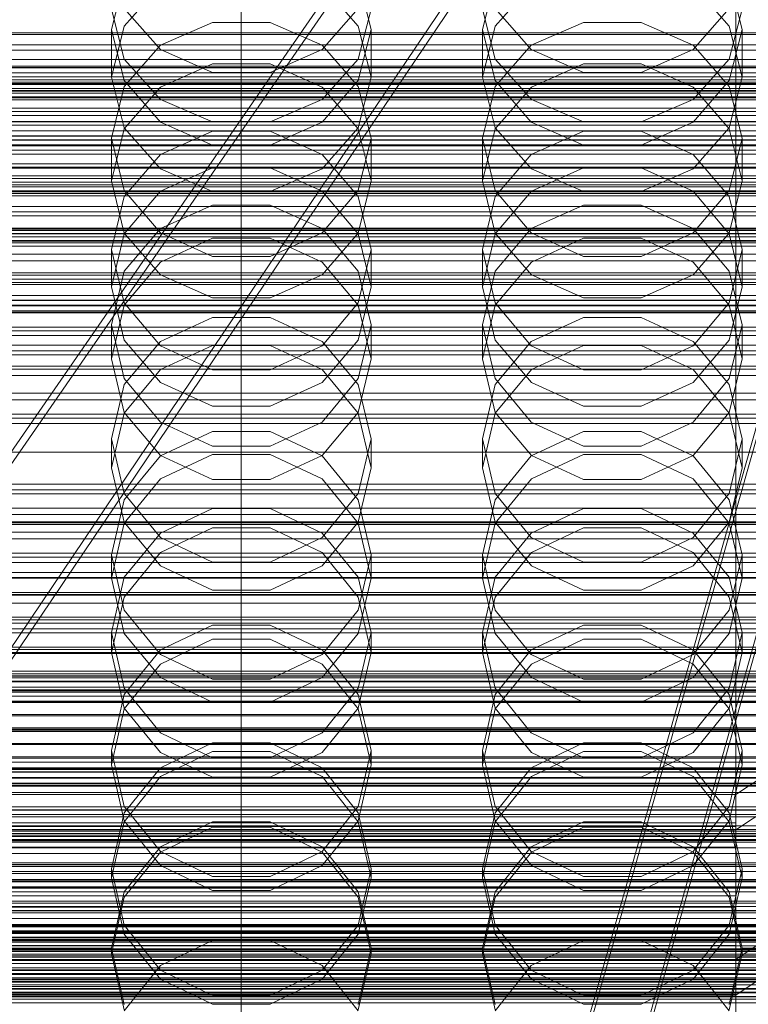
# Model space of a CAD drawing. Header units: millimetres. Extents: x -2233 to 61924, y -68080 to 6847.
# Tile 175 of 256: x 14 to 132, y -34265 to -34106. Entities that reach past the tile are written whole.
import ezdxf

# ---------------------------------------------------------------- set-up
doc = ezdxf.new("R2010")
doc.units = ezdxf.units.MM
for name, color, linetype, lineweight in [('COTAS_O', 1, 'Continuous', 0), ('COTAS_P', 1, 'Continuous', 0), ('frontal_briquetadora', 7, 'Continuous', 0), ('frontal_C01', 7, 'Continuous', 0), ('frontal_C02', 7, 'Continuous', 0), ('frontal_C03', 7, 'Continuous', 0), ('frontal_C10-C02', 7, 'Continuous', 0), ('frontal_secador', 7, 'Continuous', 0)]:
    doc.layers.add(name, color=color, linetype=linetype, lineweight=lineweight)
doc.dimstyles.new('R19_100', dxfattribs={"dimtxt": 250, "dimasz": 150, "dimexe": 150, "dimexo": 80, "dimgap": 100, "dimtad": 1, "dimtih": 1, "dimtoh": 1, "dimdsep": 46, "dimcen": 0.09, "dimadec": 0, "dimazin": 0, "dimtfac": 1, "dimtdec": 4, "dimtofl": 0, "dimtmove": 0, "dimatfit": 3, "dimfxl": 1, "dimtolj": 1, "dimtzin": 0, "dimarcsym": 0})

# ---------------------------------------------------------------- blocks, each defined once
blk = doc.blocks.new('DIM_R27_48')
at = {"layer": 'COTAS_P'}
for p, q in [((-1750, -34600), (-1600, -34555)), ((2600, -34600), (2450, -34555)), ((-1750, -35500), (-1750, -34600)), ((-1750, -34600), (2600, -34600)), ((-1750, -34600), (-1600, -34645)), ((2600, -34600), (2450, -34645)), ((2600, -35500), (2600, -34600))]:
    blk.add_line(p, q, dxfattribs=at)
blk.add_text('4350 P', height=250, dxfattribs=at).set_placement((425, -34500))
blk = doc.blocks.new('DIM_R27_50')
at = {"layer": 'COTAS_P'}
for p, q in [((1705.78, -34504.95), (1551.9, -34475.9)), ((-194.22, -34704.95), (1705.78, -34504.95)), ((1705.78, -34504.95), (1561.32, -34565.4)), ((1800, -35400), (1705.78, -34504.95)), ((-194.22, -34704.95), (-49.75, -34644.49)), ((-100, -35600), (-194.22, -34704.95)), ((-194.22, -34704.95), (-40.33, -34734))]:
    blk.add_line(p, q, dxfattribs=at)
blk.add_text('1910.5 P', height=250, rotation=6.009, dxfattribs=at).set_placement((745.32, -34505.49))
blk = doc.blocks.new('DIM_R27_52')
at = {"layer": 'COTAS_O'}
for p, q in [((-1725, -33700), (-1575, -33655)), ((1725, -33700), (1575, -33655)), ((-1725, -34400), (-1725, -33700)), ((-1725, -33700), (1725, -33700)), ((-1725, -33700), (-1575, -33745)), ((1725, -33700), (1575, -33745)), ((1725, -34400), (1725, -33700))]:
    blk.add_line(p, q, dxfattribs=at)
blk.add_text('3450 O', height=250, dxfattribs=at).set_placement((0, -33600))
blk = doc.blocks.new('DIM_R27_53')
at = {"layer": 'COTAS_P'}
for p, q in [((-150, -32000), (550, -32000)), ((550, -32000), (505, -32150)), ((550, -34600), (550, -32000)), ((550, -32000), (595, -32150)), ((550, -34600), (505, -34450)), ((550, -34600), (595, -34450)), ((-150, -34600), (550, -34600))]:
    blk.add_line(p, q, dxfattribs=at)
blk.add_text('2600 P', height=250, rotation=90, dxfattribs=at).set_placement((450, -33300))
blk = doc.blocks.new('DIM_R27_55')
at = {"layer": 'COTAS_O'}
for p, q in [((-650, -33700), (50, -33700)), ((50, -33700), (5, -33850)), ((50, -34900), (50, -33700)), ((50, -33700), (95, -33850)), ((50, -34900), (5, -34750)), ((50, -34900), (95, -34750)), ((-650, -34900), (50, -34900))]:
    blk.add_line(p, q, dxfattribs=at)
blk.add_text('1200 O', height=250, rotation=90, dxfattribs=at).set_placement((-50, -34300))
blk = doc.blocks.new('DIM_R27_56')
at = {"layer": 'COTAS_O'}
for p, q in [((-650, -34200), (-500, -34155)), ((650, -34200), (500, -34155)), ((-650, -34900), (-650, -34200)), ((-650, -34200), (650, -34200)), ((-650, -34200), (-500, -34245)), ((650, -34200), (500, -34245)), ((650, -34900), (650, -34200))]:
    blk.add_line(p, q, dxfattribs=at)
blk.add_text('1300 O', height=250, dxfattribs=at).set_placement((0, -34100))

msp = doc.modelspace()

# ---------------------------------------------------------------- linework, layer by layer
at = {"layer": 'frontal_briquetadora'}
for p, q in [((31.08, -34099.099), (29, -34107.292)), ((71, -34107.292), (68.92, -34099.099)), ((91.08, -34099.099), (89, -34107.292)), ((131, -34107.292), (128.92, -34099.099)), ((31.08, -34106.751), (36.907, -34100.145)), ((63.093, -34100.145), (68.92, -34106.751)), ((91.08, -34106.751), (96.907, -34100.145)), ((123.093, -34100.145), (128.92, -34106.751)), ((29, -34104.004), (31.08, -34112.109)), ((36.906, -34110.541), (31.08, -34103.933)), ((68.92, -34103.933), (63.094, -34110.541)), ((68.92, -34112.109), (71, -34104.004)), ((89, -34104.004), (91.08, -34112.109)), ((96.906, -34110.541), (91.08, -34103.933)), ((128.92, -34103.933), (123.094, -34110.541)), ((128.92, -34112.109), (131, -34104.004)), ((45.326, -34106.182), (36.906, -34109.855)), ((54.674, -34106.182), (45.326, -34106.182)), ((63.094, -34109.855), (54.674, -34106.182)), ((105.326, -34106.182), (96.906, -34109.855)), ((114.674, -34106.182), (105.326, -34106.182)), ((123.094, -34109.855), (114.674, -34106.182)), ((29, -34114.988), (31.08, -34106.751)), ((29, -34114.988), (29, -34107.292)), ((29, -34107.292), (31.08, -34115.574)), ((68.92, -34106.751), (71, -34114.988)), ((68.92, -34115.574), (71, -34107.292)), ((71, -34114.988), (71, -34107.292)), ((89, -34114.988), (91.08, -34106.751)), ((89, -34114.988), (89, -34107.292)), ((89, -34107.292), (91.08, -34115.574)), ((128.92, -34106.751), (131, -34114.988)), ((128.92, -34115.574), (131, -34107.292)), ((131, -34114.988), (131, -34107.292)), ((36.906, -34109.855), (31.08, -34116.514)), ((45.326, -34114.235), (36.906, -34110.541)), ((63.094, -34110.541), (54.674, -34114.235)), ((68.92, -34116.514), (63.094, -34109.855)), ((96.906, -34109.855), (91.08, -34116.514)), ((105.326, -34114.235), (96.906, -34110.541)), ((123.094, -34110.541), (114.674, -34114.235)), ((128.92, -34116.514), (123.094, -34109.855)), ((31.08, -34112.109), (36.907, -34118.608)), ((63.093, -34118.608), (68.92, -34112.109)), ((91.08, -34112.109), (96.907, -34118.608)), ((123.093, -34118.608), (128.92, -34112.109)), ((36.907, -34116.612), (45.327, -34112.866)), ((54.674, -34114.235), (45.326, -34114.235)), ((45.327, -34112.866), (54.673, -34112.866)), ((54.673, -34112.866), (63.093, -34116.612)), ((96.907, -34116.612), (105.327, -34112.866)), ((114.674, -34114.235), (105.326, -34114.235)), ((105.327, -34112.866), (114.673, -34112.866)), ((114.673, -34112.866), (123.093, -34116.612)), ((31.08, -34123.224), (29, -34114.988)), ((31.08, -34115.574), (36.906, -34122.28)), ((63.094, -34122.28), (68.92, -34115.574)), ((71, -34114.988), (68.92, -34123.224)), ((91.08, -34123.224), (89, -34114.988)), ((91.08, -34115.574), (96.906, -34122.28)), ((123.094, -34122.28), (128.92, -34115.574)), ((131, -34114.988), (128.92, -34123.224)), ((31.08, -34116.514), (29, -34124.892)), ((31.08, -34123.363), (36.907, -34116.612)), ((63.093, -34116.612), (68.92, -34123.363)), ((71, -34124.892), (68.92, -34116.514)), ((91.08, -34116.514), (89, -34124.892)), ((91.08, -34123.363), (96.907, -34116.612)), ((123.093, -34116.612), (128.92, -34123.363)), ((131, -34124.892), (128.92, -34116.514)), ((36.907, -34118.608), (45.327, -34122.215)), ((54.673, -34122.215), (63.093, -34118.608)), ((96.907, -34118.608), (105.327, -34122.215)), ((114.673, -34122.215), (123.093, -34118.608)), ((36.906, -34122.28), (45.326, -34126.028)), ((45.327, -34122.215), (54.673, -34122.215)), ((54.674, -34126.028), (63.094, -34122.28)), ((96.906, -34122.28), (105.326, -34126.028)), ((105.327, -34122.215), (114.673, -34122.215)), ((114.674, -34126.028), (123.094, -34122.28)), ((29, -34131.781), (31.08, -34123.363)), ((36.907, -34129.83), (31.08, -34123.224)), ((36.906, -34127.512), (45.326, -34123.759)), ((45.326, -34123.759), (54.674, -34123.759)), ((54.674, -34123.759), (63.094, -34127.512)), ((68.92, -34123.224), (63.093, -34129.83)), ((68.92, -34123.363), (71, -34131.781)), ((89, -34131.781), (91.08, -34123.363)), ((96.907, -34129.83), (91.08, -34123.224)), ((96.906, -34127.512), (105.326, -34123.759)), ((105.326, -34123.759), (114.674, -34123.759)), ((114.674, -34123.759), (123.094, -34127.512)), ((128.92, -34123.224), (123.093, -34129.83)), ((128.92, -34123.363), (131, -34131.781)), ((31.08, -34133.352), (29, -34124.892)), ((29, -34131.781), (29, -34124.892)), ((71, -34124.892), (68.92, -34133.352)), ((71, -34131.781), (71, -34124.892)), ((91.08, -34133.352), (89, -34124.892)), ((89, -34131.781), (89, -34124.892)), ((131, -34124.892), (128.92, -34133.352)), ((131, -34131.781), (131, -34124.892)), ((45.326, -34126.028), (54.674, -34126.028)), ((105.326, -34126.028), (114.674, -34126.028)), ((31.08, -34134.311), (36.906, -34127.512)), ((63.094, -34127.512), (68.92, -34134.311)), ((91.08, -34134.311), (96.906, -34127.512)), ((123.094, -34127.512), (128.92, -34134.311)), ((45.327, -34129.642), (36.907, -34133.46)), ((45.327, -34133.495), (36.907, -34129.83)), ((54.673, -34129.642), (45.327, -34129.642)), ((63.093, -34133.46), (54.673, -34129.642)), ((63.093, -34129.83), (54.673, -34133.495)), ((105.327, -34129.642), (96.907, -34133.46)), ((105.327, -34133.495), (96.907, -34129.83)), ((114.673, -34129.642), (105.327, -34129.642)), ((123.093, -34133.46), (114.673, -34129.642)), ((123.093, -34129.83), (114.673, -34133.495)), ((29, -34131.781), (31.08, -34140.199)), ((68.92, -34140.199), (71, -34131.781)), ((89, -34131.781), (91.08, -34140.199)), ((128.92, -34140.199), (131, -34131.781)), ((36.906, -34140.193), (31.08, -34133.352)), ((68.92, -34133.352), (63.094, -34140.193)), ((96.906, -34140.193), (91.08, -34133.352)), ((128.92, -34133.352), (123.094, -34140.193)), ((29, -34142.855), (31.08, -34134.311)), ((36.907, -34133.46), (31.08, -34140.34)), ((54.673, -34133.495), (45.327, -34133.495)), ((68.92, -34140.34), (63.093, -34133.46)), ((68.92, -34134.311), (71, -34142.855)), ((89, -34142.855), (91.08, -34134.311)), ((96.907, -34133.46), (91.08, -34140.34)), ((114.673, -34133.495), (105.327, -34133.495)), ((128.92, -34140.34), (123.093, -34133.46)), ((128.92, -34134.311), (131, -34142.855)), ((45.326, -34135.681), (36.906, -34139.483)), ((54.674, -34135.681), (45.326, -34135.681)), ((63.094, -34139.483), (54.674, -34135.681)), ((105.326, -34135.681), (96.906, -34139.483)), ((114.674, -34135.681), (105.326, -34135.681)), ((123.094, -34139.483), (114.674, -34135.681)), ((-160, -34139.431), (200, -34139.431)), ((200, -34139.536), (-160, -34139.536)), ((36.906, -34139.483), (31.08, -34146.366)), ((68.92, -34146.366), (63.094, -34139.483)), ((96.906, -34139.483), (91.08, -34146.366)), ((128.92, -34146.366), (123.094, -34139.483)), ((-160, -34140.25), (200, -34140.25)), ((200, -34140.35), (-160, -34140.35)), ((-160, -34141.394), (200, -34141.394)), ((31.08, -34140.34), (29, -34148.919)), ((31.08, -34140.199), (36.907, -34146.949)), ((45.326, -34144.012), (36.906, -34140.193)), ((36.907, -34144.884), (45.327, -34141.024)), ((45.327, -34141.024), (54.673, -34141.024)), ((54.673, -34141.024), (63.093, -34144.884)), ((63.094, -34140.193), (54.674, -34144.012)), ((63.093, -34146.949), (68.92, -34140.199)), ((71, -34148.919), (68.92, -34140.34)), ((91.08, -34140.34), (89, -34148.919)), ((91.08, -34140.199), (96.907, -34146.949)), ((105.326, -34144.012), (96.906, -34140.193)), ((96.907, -34144.884), (105.327, -34141.024)), ((105.327, -34141.024), (114.673, -34141.024)), ((114.673, -34141.024), (123.093, -34144.884)), ((123.094, -34140.193), (114.674, -34144.012)), ((123.093, -34146.949), (128.92, -34140.199)), ((131, -34148.919), (128.92, -34140.34)), ((200, -34141.489), (-160, -34141.489)), ((31.08, -34151.47), (29, -34142.855)), ((29, -34148.919), (29, -34142.855)), ((71, -34142.855), (68.92, -34151.47)), ((71, -34148.919), (71, -34142.855)), ((91.08, -34151.47), (89, -34142.855)), ((89, -34148.919), (89, -34142.855)), ((131, -34142.855), (128.92, -34151.47)), ((131, -34148.919), (131, -34142.855)), ((54.674, -34144.012), (45.326, -34144.012)), ((114.674, -34144.012), (105.326, -34144.012)), ((31.08, -34151.841), (36.907, -34144.884)), ((63.093, -34144.884), (68.92, -34151.841)), ((91.08, -34151.841), (96.907, -34144.884)), ((123.093, -34144.884), (128.92, -34151.841)), ((31.08, -34146.366), (29, -34155.01)), ((36.907, -34146.949), (45.327, -34150.696)), ((54.673, -34150.696), (63.093, -34146.949)), ((71, -34155.01), (68.92, -34146.366)), ((91.08, -34146.366), (89, -34155.01)), ((96.907, -34146.949), (105.327, -34150.696)), ((114.673, -34150.696), (123.093, -34146.949)), ((131, -34155.01), (128.92, -34146.366)), ((29, -34148.919), (31.08, -34157.498)), ((68.92, -34157.498), (71, -34148.919)), ((89, -34148.919), (91.08, -34157.498)), ((128.92, -34157.498), (131, -34148.919)), ((45.327, -34150.696), (54.673, -34150.696)), ((105.327, -34150.696), (114.673, -34150.696)), ((200, -34151.031), (-160, -34151.031)), ((200, -34151.121), (-160, -34151.121)), ((200, -34151.864), (-160, -34151.864)), ((200, -34151.949), (-160, -34151.949)), ((29, -34160.516), (31.08, -34151.841)), ((36.906, -34158.429), (31.08, -34151.47)), ((68.92, -34151.47), (63.094, -34158.429)), ((68.92, -34151.841), (71, -34160.516)), ((89, -34160.516), (91.08, -34151.841)), ((96.906, -34158.429), (91.08, -34151.47)), ((128.92, -34151.47), (123.094, -34158.429)), ((128.92, -34151.841), (131, -34160.516)), ((-160, -34152.993), (200, -34152.993)), ((-160, -34153.073), (200, -34153.073)), ((45.326, -34153.841), (36.906, -34157.708)), ((54.674, -34153.841), (45.326, -34153.841)), ((63.094, -34157.708), (54.674, -34153.841)), ((105.326, -34153.841), (96.906, -34157.708)), ((114.674, -34153.841), (105.326, -34153.841)), ((123.094, -34157.708), (114.674, -34153.841)), ((29, -34160.516), (29, -34155.01)), ((29, -34155.01), (31.08, -34163.717)), ((68.92, -34163.717), (71, -34155.01)), ((71, -34160.516), (71, -34155.01)), ((89, -34160.516), (89, -34155.01)), ((89, -34155.01), (91.08, -34163.717)), ((128.92, -34163.717), (131, -34155.01)), ((131, -34160.516), (131, -34155.01)), ((31.08, -34157.498), (36.907, -34164.378)), ((36.906, -34157.708), (31.08, -34164.704)), ((45.326, -34162.312), (36.906, -34158.429)), ((36.907, -34162.278), (45.327, -34158.361)), ((45.327, -34158.361), (54.673, -34158.361)), ((54.673, -34158.361), (63.093, -34162.278)), ((63.094, -34158.429), (54.674, -34162.312)), ((63.093, -34164.378), (68.92, -34157.498)), ((68.92, -34164.704), (63.094, -34157.708)), ((91.08, -34157.498), (96.907, -34164.378)), ((96.906, -34157.708), (91.08, -34164.704)), ((105.326, -34162.312), (96.906, -34158.429)), ((96.907, -34162.278), (105.327, -34158.361)), ((105.327, -34158.361), (114.673, -34158.361)), ((114.673, -34158.361), (123.093, -34162.278)), ((123.094, -34158.429), (114.674, -34162.312)), ((123.093, -34164.378), (128.92, -34157.498)), ((128.92, -34164.704), (123.094, -34157.708)), ((31.08, -34169.191), (29, -34160.516)), ((71, -34160.516), (68.92, -34169.191)), ((91.08, -34169.191), (89, -34160.516)), ((131, -34160.516), (128.92, -34169.191)), ((31.08, -34169.336), (36.907, -34162.278)), ((54.674, -34162.312), (45.326, -34162.312)), ((63.093, -34162.278), (68.92, -34169.336)), ((91.08, -34169.336), (96.907, -34162.278)), ((114.674, -34162.312), (105.326, -34162.312)), ((123.093, -34162.278), (128.92, -34169.336)), ((31.08, -34164.704), (29, -34173.478)), ((31.08, -34163.717), (36.906, -34170.746)), ((36.907, -34164.378), (45.327, -34168.196)), ((54.673, -34168.196), (63.093, -34164.378)), ((63.094, -34170.746), (68.92, -34163.717)), ((71, -34173.478), (68.92, -34164.704)), ((91.08, -34164.704), (89, -34173.478)), ((91.08, -34163.717), (96.906, -34170.746)), ((96.907, -34164.378), (105.327, -34168.196)), ((114.673, -34168.196), (123.093, -34164.378)), ((123.094, -34170.746), (128.92, -34163.717)), ((131, -34173.478), (128.92, -34164.704)), ((45.327, -34168.196), (54.673, -34168.196)), ((105.327, -34168.196), (114.673, -34168.196)), ((29, -34178.137), (31.08, -34169.336)), ((36.907, -34176.147), (31.08, -34169.191)), ((68.92, -34169.191), (63.093, -34176.147)), ((68.92, -34169.336), (71, -34178.137)), ((89, -34178.137), (91.08, -34169.336)), ((96.907, -34176.147), (91.08, -34169.191)), ((128.92, -34169.191), (123.093, -34176.147)), ((128.92, -34169.336), (131, -34178.137)), ((36.906, -34170.746), (45.326, -34174.665)), ((54.674, -34174.665), (63.094, -34170.746)), ((96.906, -34170.746), (105.326, -34174.665)), ((114.674, -34174.665), (123.094, -34170.746)), ((36.906, -34176.216), (45.326, -34172.292)), ((45.326, -34172.292), (54.674, -34172.292)), ((54.674, -34172.292), (63.094, -34176.216)), ((96.906, -34176.216), (105.326, -34172.292)), ((105.326, -34172.292), (114.674, -34172.292)), ((114.674, -34172.292), (123.094, -34176.216)), ((31.08, -34182.307), (29, -34173.478)), ((29, -34178.137), (29, -34173.478)), ((45.326, -34174.665), (54.674, -34174.665)), ((71, -34173.478), (68.92, -34182.308)), ((71, -34178.137), (71, -34173.478)), ((91.08, -34182.307), (89, -34173.478)), ((89, -34178.137), (89, -34173.478)), ((105.326, -34174.665), (114.674, -34174.665)), ((131, -34173.478), (128.92, -34182.308)), ((131, -34178.137), (131, -34173.478)), ((31.08, -34183.307), (36.906, -34176.216)), ((45.327, -34175.979), (36.907, -34179.943)), ((45.327, -34180.008), (36.907, -34176.147)), ((54.673, -34175.979), (45.327, -34175.979)), ((63.093, -34179.943), (54.673, -34175.979)), ((63.093, -34176.147), (54.673, -34180.008)), ((63.094, -34176.216), (68.92, -34183.307)), ((91.08, -34183.307), (96.906, -34176.216)), ((105.327, -34175.979), (96.907, -34179.943)), ((105.327, -34180.008), (96.907, -34176.147)), ((114.673, -34175.979), (105.327, -34175.979)), ((123.093, -34179.943), (114.673, -34175.979)), ((123.093, -34176.147), (114.673, -34180.008)), ((123.094, -34176.216), (128.92, -34183.307)), ((29, -34178.137), (31.08, -34186.938)), ((68.92, -34186.938), (71, -34178.137)), ((89, -34178.137), (91.08, -34186.938)), ((128.92, -34186.938), (131, -34178.137)), ((36.907, -34179.943), (31.08, -34187.085)), ((54.673, -34180.008), (45.327, -34180.008)), ((68.92, -34187.085), (63.093, -34179.943)), ((96.907, -34179.943), (91.08, -34187.085)), ((114.673, -34180.008), (105.327, -34180.008)), ((128.92, -34187.085), (123.093, -34179.943)), ((36.906, -34189.426), (31.08, -34182.307)), ((68.92, -34182.308), (63.094, -34189.426)), ((96.906, -34189.426), (91.08, -34182.307)), ((128.92, -34182.308), (123.094, -34189.426)), ((29, -34192.191), (31.08, -34183.307)), ((68.92, -34183.307), (71, -34192.191)), ((89, -34192.191), (91.08, -34183.307)), ((128.92, -34183.307), (131, -34192.191)), ((45.326, -34184.734), (36.906, -34188.689)), ((54.674, -34184.734), (45.326, -34184.734)), ((63.094, -34188.689), (54.674, -34184.734)), ((105.326, -34184.734), (96.906, -34188.689)), ((114.674, -34184.734), (105.326, -34184.734)), ((123.094, -34188.689), (114.674, -34184.734)), ((31.08, -34187.085), (29, -34195.992)), ((31.08, -34186.938), (36.907, -34193.996)), ((63.093, -34193.996), (68.92, -34186.938)), ((71, -34195.992), (68.92, -34187.085)), ((91.08, -34187.085), (89, -34195.992)), ((91.08, -34186.938), (96.907, -34193.996)), ((123.093, -34193.996), (128.92, -34186.938)), ((131, -34195.992), (128.92, -34187.085)), ((36.906, -34188.689), (31.08, -34195.834)), ((36.907, -34191.85), (45.327, -34187.86)), ((45.327, -34187.86), (54.673, -34187.86)), ((54.673, -34187.86), (63.093, -34191.85)), ((68.92, -34195.834), (63.094, -34188.689)), ((96.906, -34188.689), (91.08, -34195.834)), ((96.907, -34191.85), (105.327, -34187.86)), ((105.327, -34187.86), (114.673, -34187.86)), ((114.673, -34187.86), (123.093, -34191.85)), ((128.92, -34195.834), (123.094, -34188.689)), ((45.326, -34193.392), (36.906, -34189.426)), ((63.094, -34189.426), (54.674, -34193.392)), ((105.326, -34193.392), (96.906, -34189.426)), ((123.094, -34189.426), (114.674, -34193.392)), ((31.08, -34201.121), (29, -34192.191)), ((29, -34195.992), (29, -34192.191)), ((31.08, -34199.039), (36.907, -34191.85)), ((63.093, -34191.85), (68.92, -34199.039)), ((71, -34192.191), (68.92, -34201.121)), ((71, -34195.992), (71, -34192.191)), ((91.08, -34201.121), (89, -34192.191)), ((89, -34195.992), (89, -34192.191)), ((91.08, -34199.039), (96.907, -34191.85)), ((123.093, -34191.85), (128.92, -34199.039)), ((131, -34192.191), (128.92, -34201.121)), ((131, -34195.992), (131, -34192.191)), ((54.674, -34193.392), (45.326, -34193.392)), ((114.674, -34193.392), (105.326, -34193.392)), ((36.907, -34193.996), (45.327, -34197.913)), ((54.673, -34197.913), (63.093, -34193.996)), ((96.907, -34193.996), (105.327, -34197.913)), ((114.673, -34197.913), (123.093, -34193.996)), ((31.08, -34195.834), (29, -34204.781)), ((29, -34195.992), (31.08, -34204.898)), ((71, -34204.781), (68.92, -34195.834)), ((68.92, -34204.898), (71, -34195.992)), ((91.08, -34195.834), (89, -34204.781)), ((89, -34195.992), (91.08, -34204.898)), ((131, -34204.781), (128.92, -34195.834)), ((128.92, -34204.898), (131, -34195.992)), ((45.327, -34197.913), (54.673, -34197.913)), ((105.327, -34197.913), (114.673, -34197.913)), ((29, -34208.003), (31.08, -34199.039)), ((68.92, -34199.039), (71, -34208.003)), ((89, -34208.003), (91.08, -34199.039)), ((128.92, -34199.039), (131, -34208.003)), ((36.906, -34208.312), (31.08, -34201.121)), ((68.92, -34201.121), (63.094, -34208.312)), ((96.906, -34208.312), (91.08, -34201.121)), ((128.92, -34201.121), (123.094, -34208.312)), ((29, -34208.003), (29, -34204.781)), ((29, -34204.781), (31.08, -34213.765)), ((31.08, -34204.898), (36.907, -34212.04)), ((45.326, -34203.573), (36.906, -34207.568)), ((54.674, -34203.573), (45.326, -34203.573)), ((63.094, -34207.568), (54.674, -34203.573)), ((63.093, -34212.04), (68.92, -34204.898)), ((68.92, -34213.765), (71, -34204.781)), ((71, -34208.003), (71, -34204.781)), ((89, -34208.003), (89, -34204.781)), ((89, -34204.781), (91.08, -34213.765)), ((91.08, -34204.898), (96.907, -34212.04)), ((105.326, -34203.573), (96.906, -34207.568)), ((114.674, -34203.573), (105.326, -34203.573)), ((123.094, -34207.568), (114.674, -34203.573)), ((123.093, -34212.04), (128.92, -34204.898)), ((128.92, -34213.765), (131, -34204.781)), ((131, -34208.003), (131, -34204.781)), ((36.907, -34209.873), (45.327, -34205.852)), ((45.327, -34205.852), (54.673, -34205.852)), ((54.673, -34205.852), (63.093, -34209.873)), ((96.907, -34209.873), (105.327, -34205.852)), ((105.327, -34205.852), (114.673, -34205.852)), ((114.673, -34205.852), (123.093, -34209.873)), ((31.08, -34216.967), (29, -34208.003)), ((36.906, -34207.568), (31.08, -34214.781)), ((68.92, -34214.78), (63.094, -34207.568)), ((71, -34208.003), (68.92, -34216.967)), ((91.08, -34216.967), (89, -34208.003)), ((96.906, -34207.568), (91.08, -34214.781)), ((128.92, -34214.78), (123.094, -34207.568)), ((131, -34208.003), (128.92, -34216.967)), ((45.326, -34212.316), (36.906, -34208.312)), ((63.094, -34208.312), (54.674, -34212.316)), ((105.326, -34212.316), (96.906, -34208.312)), ((123.094, -34208.312), (114.674, -34212.316)), ((31.08, -34217.117), (36.907, -34209.873)), ((63.093, -34209.873), (68.92, -34217.117)), ((91.08, -34217.117), (96.907, -34209.873)), ((123.093, -34209.873), (128.92, -34217.117)), ((36.907, -34212.04), (45.327, -34216.004)), ((54.674, -34212.316), (45.326, -34212.316)), ((54.673, -34216.004), (63.093, -34212.04)), ((96.907, -34212.04), (105.327, -34216.004)), ((114.674, -34212.316), (105.326, -34212.316)), ((114.673, -34216.004), (123.093, -34212.04)), ((31.08, -34213.765), (36.906, -34220.995)), ((63.094, -34220.995), (68.92, -34213.765)), ((91.08, -34213.765), (96.906, -34220.995)), ((123.094, -34220.995), (128.92, -34213.765)), ((31.08, -34214.781), (29, -34223.801)), ((45.327, -34216.004), (54.673, -34216.004)), ((71, -34223.801), (68.92, -34214.78)), ((91.08, -34214.781), (89, -34223.801)), ((105.327, -34216.004), (114.673, -34216.004)), ((131, -34223.801), (128.92, -34214.78)), ((29, -34226.151), (31.08, -34217.117)), ((36.907, -34224.156), (31.08, -34216.967)), ((68.92, -34216.967), (63.093, -34224.156)), ((68.92, -34217.117), (71, -34226.151)), ((89, -34226.151), (91.08, -34217.117)), ((96.907, -34224.156), (91.08, -34216.967)), ((128.92, -34216.967), (123.093, -34224.156)), ((128.92, -34217.117), (131, -34226.151)), ((36.906, -34220.995), (45.326, -34225.019)), ((54.674, -34225.019), (63.094, -34220.995)), ((96.906, -34220.995), (105.326, -34225.019)), ((114.674, -34225.019), (123.094, -34220.995)), ((31.08, -34232.849), (29, -34223.801)), ((29, -34226.151), (29, -34223.801)), ((36.906, -34226.61), (45.326, -34222.584)), ((45.327, -34224.011), (36.907, -34228.052)), ((45.326, -34222.584), (54.674, -34222.584)), ((54.673, -34224.011), (45.327, -34224.011)), ((63.093, -34228.052), (54.673, -34224.011)), ((54.674, -34222.584), (63.094, -34226.61)), ((71, -34223.801), (68.92, -34232.849)), ((71, -34226.151), (71, -34223.801)), ((91.08, -34232.849), (89, -34223.801)), ((89, -34226.151), (89, -34223.801)), ((96.906, -34226.61), (105.326, -34222.584)), ((105.327, -34224.011), (96.907, -34228.052)), ((105.326, -34222.584), (114.674, -34222.584)), ((114.673, -34224.011), (105.327, -34224.011)), ((123.093, -34228.052), (114.673, -34224.011)), ((114.674, -34222.584), (123.094, -34226.61)), ((131, -34223.801), (128.92, -34232.849)), ((131, -34226.151), (131, -34223.801)), ((45.327, -34228.146), (36.907, -34224.156)), ((45.326, -34225.019), (54.674, -34225.019)), ((63.093, -34224.156), (54.673, -34228.146)), ((105.327, -34228.146), (96.907, -34224.156)), ((105.326, -34225.019), (114.674, -34225.019)), ((123.093, -34224.156), (114.673, -34228.146)), ((29, -34226.151), (31.08, -34235.184)), ((31.08, -34233.872), (36.906, -34226.61)), ((63.094, -34226.61), (68.92, -34233.872)), ((68.92, -34235.184), (71, -34226.151)), ((89, -34226.151), (91.08, -34235.184)), ((91.08, -34233.872), (96.906, -34226.61)), ((123.094, -34226.61), (128.92, -34233.872)), ((128.92, -34235.184), (131, -34226.151)), ((36.907, -34228.052), (31.08, -34235.335)), ((54.673, -34228.146), (45.327, -34228.146)), ((68.92, -34235.335), (63.093, -34228.052)), ((96.907, -34228.052), (91.08, -34235.335)), ((114.673, -34228.146), (105.327, -34228.146)), ((128.92, -34235.335), (123.093, -34228.052)), ((36.906, -34240.124), (31.08, -34232.849)), ((68.92, -34232.849), (63.094, -34240.124)), ((96.906, -34240.124), (91.08, -34232.849)), ((128.92, -34232.849), (123.094, -34240.124)), ((29, -34242.945), (31.08, -34233.872)), ((31.08, -34235.184), (36.907, -34242.429)), ((63.093, -34242.429), (68.92, -34235.184)), ((68.92, -34233.872), (71, -34242.945)), ((89, -34242.945), (91.08, -34233.872)), ((91.08, -34235.184), (96.907, -34242.429)), ((123.093, -34242.429), (128.92, -34235.184)), ((128.92, -34233.872), (131, -34242.945)), ((31.08, -34235.335), (29, -34244.416)), ((45.326, -34235.331), (36.906, -34239.371)), ((36.907, -34240.238), (45.327, -34236.188)), ((54.674, -34235.331), (45.326, -34235.331)), ((45.327, -34236.188), (54.673, -34236.188)), ((54.673, -34236.188), (63.093, -34240.238)), ((63.094, -34239.371), (54.674, -34235.331)), ((71, -34244.416), (68.92, -34235.335)), ((91.08, -34235.335), (89, -34244.416)), ((105.326, -34235.331), (96.906, -34239.371)), ((96.907, -34240.238), (105.327, -34236.188)), ((114.674, -34235.331), (105.326, -34235.331)), ((105.327, -34236.188), (114.673, -34236.188)), ((114.673, -34236.188), (123.093, -34240.238)), ((123.094, -34239.371), (114.674, -34235.331)), ((131, -34244.416), (128.92, -34235.335)), ((36.906, -34239.371), (31.08, -34246.657)), ((68.92, -34246.657), (63.094, -34239.371)), ((96.906, -34239.371), (91.08, -34246.657)), ((128.92, -34246.657), (123.094, -34239.371)), ((31.08, -34247.536), (36.907, -34240.238)), ((45.326, -34244.169), (36.906, -34240.124)), ((63.094, -34240.124), (54.674, -34244.169)), ((63.093, -34240.238), (68.92, -34247.536)), ((91.08, -34247.536), (96.907, -34240.238)), ((105.326, -34244.169), (96.906, -34240.124)), ((123.094, -34240.124), (114.674, -34244.169)), ((123.093, -34240.238), (128.92, -34247.536)), ((31.08, -34252.035), (29, -34242.945)), ((29, -34244.416), (29, -34242.945)), ((36.907, -34242.429), (45.327, -34246.449)), ((54.673, -34246.449), (63.093, -34242.429)), ((71, -34242.945), (68.92, -34252.036)), ((71, -34244.416), (71, -34242.945)), ((91.08, -34252.035), (89, -34242.945)), ((89, -34244.416), (89, -34242.945)), ((96.907, -34242.429), (105.327, -34246.449)), ((114.673, -34246.449), (123.093, -34242.429)), ((131, -34242.945), (128.92, -34252.036)), ((131, -34244.416), (131, -34242.945)), ((29, -34244.416), (31.08, -34253.497)), ((54.674, -34244.169), (45.326, -34244.169)), ((68.92, -34253.497), (71, -34244.416)), ((89, -34244.416), (91.08, -34253.497)), ((114.674, -34244.169), (105.326, -34244.169)), ((128.92, -34253.497), (131, -34244.416)), ((31.08, -34246.657), (29, -34255.753)), ((29, -34256.636), (31.08, -34247.536)), ((45.327, -34246.449), (54.673, -34246.449)), ((71, -34255.753), (68.92, -34246.657)), ((68.92, -34247.536), (71, -34256.636)), ((91.08, -34246.657), (89, -34255.753)), ((89, -34256.636), (91.08, -34247.536)), ((105.327, -34246.449), (114.673, -34246.449)), ((131, -34255.753), (128.92, -34246.657)), ((128.92, -34247.536), (131, -34256.636)), ((36.906, -34259.336), (31.08, -34252.035)), ((68.92, -34252.036), (63.094, -34259.336)), ((96.906, -34259.336), (91.08, -34252.035)), ((128.92, -34252.036), (123.094, -34259.336)), ((31.08, -34253.497), (36.907, -34260.779)), ((63.093, -34260.779), (68.92, -34253.497)), ((91.08, -34253.497), (96.907, -34260.779)), ((123.093, -34260.779), (128.92, -34253.497)), ((29, -34255.753), (11, -34255.753)), ((29, -34256.636), (29, -34255.753)), ((29, -34255.753), (31.08, -34264.86)), ((45.326, -34254.527), (36.906, -34258.582)), ((54.674, -34254.527), (45.326, -34254.527)), ((63.094, -34258.582), (54.674, -34254.527)), ((68.92, -34264.86), (71, -34255.753)), ((71, -34256.636), (71, -34255.753)), ((89, -34255.753), (71, -34255.753)), ((89, -34256.636), (89, -34255.753)), ((89, -34255.753), (91.08, -34264.86)), ((105.326, -34254.527), (96.906, -34258.582)), ((114.674, -34254.527), (105.326, -34254.527)), ((123.094, -34258.582), (114.674, -34254.527)), ((128.92, -34264.86), (131, -34255.753)), ((131, -34256.636), (131, -34255.753)), ((149, -34255.753), (131, -34255.753)), ((31.08, -34265.737), (29, -34256.636)), ((71, -34256.636), (68.92, -34265.737)), ((91.08, -34265.737), (89, -34256.636)), ((131, -34256.636), (128.92, -34265.737)), ((36.906, -34258.582), (31.08, -34265.888)), ((68.92, -34265.888), (63.094, -34258.582)), ((96.906, -34258.582), (91.08, -34265.888)), ((128.92, -34265.888), (123.094, -34258.582)), ((-160, -34260.611), (200, -34260.611)), ((45.326, -34263.393), (36.906, -34259.336)), ((63.094, -34259.336), (54.674, -34263.393)), ((105.326, -34263.393), (96.906, -34259.336)), ((123.094, -34259.336), (114.674, -34263.393)), ((36.907, -34260.779), (45.327, -34264.821)), ((54.673, -34264.821), (63.093, -34260.779)), ((96.907, -34260.779), (105.327, -34264.821)), ((114.673, -34264.821), (123.093, -34260.779)), ((54.674, -34263.393), (45.326, -34263.393)), ((114.674, -34263.393), (105.326, -34263.393)), ((45.327, -34264.821), (54.673, -34264.821)), ((105.327, -34264.821), (114.673, -34264.821))]:
    msp.add_line(p, q, dxfattribs=at)
at = {"layer": 'frontal_C01'}
for p, q in [((130, -34257.579), (130, -33994.965)), ((130, -34000.746), (130, -34263.359)), ((-425, -34110.632), (425, -34110.632)), ((228.298, -34191.267), (130, -34257.579)), ((-311.15, -34195.055), (311.15, -34195.055)), ((-311.15, -34195.847), (311.15, -34195.847)), ((-311.15, -34195.994), (311.15, -34195.994)), ((130, -34263.359), (228.298, -34197.047)), ((-311.15, -34198.316), (311.15, -34198.316)), ((-311.15, -34198.6), (311.15, -34198.6)), ((-311.15, -34202.293), (311.15, -34202.293)), ((-311.15, -34202.695), (311.15, -34202.695)), ((-311.15, -34207.508), (311.15, -34207.508)), ((-311.15, -34208), (311.15, -34208)), ((-440, -34211.454), (440, -34211.454)), ((-440, -34211.734), (440, -34211.734)), ((-440, -34211.787), (440, -34211.787)), ((-440, -34212.609), (440, -34212.609)), ((-440, -34212.71), (440, -34212.71)), ((-440, -34214.019), (440, -34214.019)), ((-440, -34214.161), (440, -34214.161)), ((311.15, -34213.605), (-311.15, -34213.605)), ((-311.15, -34214.154), (311.15, -34214.154)), ((-440, -34215.866), (440, -34215.866)), ((-440, -34216.041), (440, -34216.041)), ((440, -34218.027), (-440, -34218.027)), ((-440, -34218.221), (440, -34218.221)), ((-440, -34220.353), (440, -34220.353)), ((-440, -34220.554), (440, -34220.554)), ((-311.15, -34220.169), (311.15, -34220.169)), ((-311.15, -34220.738), (311.15, -34220.738)), ((-440, -34222.685), (440, -34222.685)), ((-440, -34222.88), (440, -34222.88)), ((-440, -34224.866), (440, -34224.866)), ((-440, -34225.04), (440, -34225.04)), ((-440, -34226.746), (440, -34226.746)), ((-440, -34226.888), (440, -34226.888)), ((-311.15, -34226.752), (311.15, -34226.752)), ((-311.15, -34227.302), (311.15, -34227.302)), ((-440, -34228.197), (440, -34228.197)), ((-440, -34228.297), (440, -34228.297)), ((-440, -34229.12), (440, -34229.12)), ((-440, -34229.172), (440, -34229.172)), ((-440, -34229.453), (440, -34229.453)), ((-311.15, -34232.906), (311.15, -34232.906)), ((-311.15, -34233.399), (311.15, -34233.399)), ((-311.15, -34238.212), (311.15, -34238.212)), ((-311.15, -34238.614), (311.15, -34238.614)), ((-311.15, -34242.307), (311.15, -34242.307)), ((-311.15, -34242.591), (311.15, -34242.591)), ((-311.15, -34244.913), (311.15, -34244.913)), ((-311.15, -34245.06), (311.15, -34245.06)), ((-311.15, -34245.852), (311.15, -34245.852)), ((130, -34257.579), (0, -34257.579)), ((130, -34520.192), (130, -34257.579)), ((-130, -34262.42), (130, -34262.42)), ((-130, -34263.212), (130, -34263.212)), ((-130, -34263.359), (130, -34263.359)), ((0, -34263.359), (130, -34263.359)), ((130, -34263.212), (130, -34262.42)), ((130, -34262.42), (130, -34263.359)), ((130, -34265.681), (130, -34263.212)), ((130, -34263.359), (130, -34525.972)), ((130, -34263.359), (130, -34265.965))]:
    msp.add_line(p, q, dxfattribs=at)
at = {"layer": 'frontal_C02'}
for p, q in [((130, -34230.937), (130, -33940.443)), ((130, -33946.173), (130, -34236.667)), ((228.298, -34165.201), (130, -34230.937)), ((130, -34236.667), (228.298, -34170.932)), ((130, -34230.937), (0, -34230.937)), ((130, -34521.432), (130, -34230.937)), ((-450, -34234.172), (450, -34234.172)), ((-130, -34235.534), (130, -34235.534)), ((-130, -34236.13), (130, -34236.13)), ((-130, -34236.667), (130, -34236.667)), ((0, -34236.667), (130, -34236.667)), ((130, -34236.13), (130, -34235.534)), ((130, -34235.534), (130, -34236.667)), ((130, -34238.416), (130, -34236.13)), ((130, -34236.667), (130, -34527.162)), ((130, -34236.667), (130, -34239.453)), ((-130, -34238.416), (130, -34238.416)), ((130, -34242.234), (130, -34238.416)), ((-130, -34239.453), (130, -34239.453)), ((130, -34239.453), (130, -34243.701)), ((-130, -34242.234), (130, -34242.234)), ((130, -34247.325), (130, -34242.234)), ((-130, -34243.701), (130, -34243.701)), ((130, -34243.701), (130, -34249.122)), ((450, -34246.094), (-450, -34246.094)), ((-130, -34247.325), (130, -34247.325)), ((130, -34253.342), (130, -34247.325)), ((-130, -34249.122), (130, -34249.122)), ((130, -34249.122), (130, -34255.346)), ((-148, -34251.921), (148, -34251.921)), ((-148, -34252.132), (148, -34252.132)), ((-148, -34252.322), (148, -34252.322)), ((-148, -34252.942), (148, -34252.942)), ((-148, -34253.309), (148, -34253.309)), ((-148, -34254.294), (148, -34254.294)), ((130, -34253.342), (-130, -34253.342)), ((130, -34259.876), (130, -34253.342)), ((-148, -34254.814), (148, -34254.814)), ((-130, -34255.346), (130, -34255.346)), ((130, -34255.346), (130, -34261.95)), ((-148, -34256.098), (148, -34256.098)), ((-148, -34256.735), (148, -34256.735)), ((148, -34258.231), (-148, -34258.231)), ((-148, -34258.941), (148, -34258.941)), ((-148, -34260.545), (148, -34260.545)), ((-130, -34259.876), (130, -34259.876)), ((130, -34266.48), (130, -34259.876)), ((-148, -34261.281), (148, -34261.281)), ((-130, -34261.95), (130, -34261.95)), ((130, -34261.95), (130, -34268.484)), ((-148, -34262.885), (148, -34262.885)), ((-148, -34263.595), (148, -34263.595))]:
    msp.add_line(p, q, dxfattribs=at)
at = {"layer": 'frontal_C03'}
for p, q in [((-1250, -34107.828), (1250, -34107.828)), ((-1250, -34109.784), (1250, -34109.784)), ((1250, -34113.431), (-1250, -34113.431)), ((1250, -34114.313), (-1250, -34114.313)), ((-1268, -34115.802), (1268, -34115.802)), ((1250, -34114.966), (-1250, -34114.966)), ((-1250, -34115.429), (1250, -34115.429)), ((-1268, -34116.026), (1268, -34116.026)), ((-1268, -34116.191), (1268, -34116.191)), ((-1268, -34116.848), (1268, -34116.848)), ((-1268, -34117.166), (1268, -34117.166)), ((1250, -34117.274), (-1250, -34117.274)), ((-1268, -34118.212), (1268, -34118.212)), ((-1268, -34118.661), (1268, -34118.661)), ((1250, -34117.61), (-1250, -34117.61)), ((-1250, -34118.331), (1250, -34118.331)), ((-1268, -34120.024), (1268, -34120.024)), ((-1268, -34120.574), (1268, -34120.574)), ((-1268, -34122.162), (1268, -34122.162)), ((1250, -34121.183), (-1250, -34121.183)), ((1250, -34122.24), (-1250, -34122.24)), ((1268, -34122.775), (-1268, -34122.775)), ((-1250, -34123.667), (1250, -34123.667)), ((-1268, -34124.479), (1268, -34124.479)), ((-1268, -34125.114), (1268, -34125.114)), ((1250, -34124.548), (-1250, -34124.548)), ((1250, -34125.201), (-1250, -34125.201)), ((-1268, -34126.817), (1268, -34126.817)), ((-1250, -34125.925), (1250, -34125.925)), ((1250, -34126.083), (-1250, -34126.083)), ((-1268, -34127.431), (1268, -34127.431)), ((-1268, -34129.018), (1268, -34129.018)), ((-1268, -34129.568), (1268, -34129.568)), ((-1268, -34130.932), (1268, -34130.932)), ((-1268, -34131.381), (1268, -34131.381)), ((-1268, -34132.427), (1268, -34132.427)), ((-1268, -34132.744), (1268, -34132.744)), ((-1268, -34133.402), (1268, -34133.402)), ((-1250, -34131.983), (1250, -34131.983)), ((-1268, -34133.566), (1268, -34133.566)), ((-1268, -34133.791), (1268, -34133.791)), ((-1250, -34134.164), (1250, -34134.164)), ((1250, -34135.889), (-1250, -34135.889)), ((1250, -34136.77), (-1250, -34136.77)), ((1250, -34137.424), (-1250, -34137.424)), ((1250, -34139.731), (-1250, -34139.731)), ((-1250, -34139.809), (1250, -34139.809)), ((-1250, -34140.789), (1250, -34140.789)), ((-1250, -34141.764), (1250, -34141.764)), ((1250, -34143.641), (-1250, -34143.641)), ((1250, -34144.698), (-1250, -34144.698)), ((-1250, -34146.611), (1250, -34146.611)), ((1250, -34147.006), (-1250, -34147.006)), ((1250, -34147.659), (-1250, -34147.659)), ((-1250, -34148.208), (1250, -34148.208)), ((1250, -34148.54), (-1250, -34148.54)), ((-1250, -34151.927), (1250, -34151.927)), ((-1500, -34152.753), (1500, -34152.753)), ((-1250, -34153.056), (1250, -34153.056)), ((-1250, -34155.394), (1250, -34155.394)), ((-1250, -34155.979), (1250, -34155.979)), ((-1250, -34156.776), (1250, -34156.776)), ((1250, -34158.347), (-1250, -34158.347)), ((1250, -34159.228), (-1250, -34159.228)), ((1250, -34159.882), (-1250, -34159.882)), ((1500, -34161.736), (-1500, -34161.736)), ((1250, -34162.189), (-1250, -34162.189)), ((-1250, -34163.246), (1250, -34163.246)), ((1250, -34166.098), (-1250, -34166.098)), ((1250, -34167.156), (-1250, -34167.156)), ((1250, -34169.463), (-1250, -34169.463)), ((1250, -34170.117), (-1250, -34170.117)), ((1250, -34170.998), (-1250, -34170.998)), ((-1500, -34175.611), (1500, -34175.611)), ((1250, -34180.804), (-1250, -34180.804)), ((1250, -34181.686), (-1250, -34181.686)), ((1250, -34182.339), (-1250, -34182.339)), ((1250, -34184.647), (-1250, -34184.647)), ((-1250, -34185.704), (1250, -34185.704)), ((1500, -34186.859), (-1500, -34186.859)), ((1500, -34187.019), (-1500, -34187.019)), ((1500, -34187.304), (-1500, -34187.304)), ((1250, -34188.556), (-1250, -34188.556)), ((1250, -34189.613), (-1250, -34189.613)), ((1250, -34191.921), (-1250, -34191.921)), ((1250, -34192.574), (-1250, -34192.574)), ((1250, -34193.456), (-1250, -34193.456)), ((-1500, -34195.842), (1500, -34195.842)), ((-1500, -34198.712), (1500, -34198.712)), ((1250, -34203.262), (-1250, -34203.262)), ((1250, -34204.143), (-1250, -34204.143)), ((1250, -34204.797), (-1250, -34204.797)), ((1250, -34207.104), (-1250, -34207.104)), ((-1250, -34208.162), (1250, -34208.162)), ((1250, -34211.014), (-1250, -34211.014)), ((1250, -34212.071), (-1250, -34212.071)), ((1250, -34214.378), (-1250, -34214.378)), ((1250, -34215.032), (-1250, -34215.032)), ((1250, -34215.913), (-1250, -34215.913)), ((1250, -34225.72), (-1250, -34225.72)), ((1250, -34226.601), (-1250, -34226.601)), ((1250, -34227.254), (-1250, -34227.254)), ((1250, -34229.562), (-1250, -34229.562)), ((-1250, -34230.619), (1250, -34230.619)), ((1250, -34233.471), (-1250, -34233.471)), ((1250, -34234.529), (-1250, -34234.529)), ((-1250, -34236.6), (1250, -34236.6)), ((1250, -34236.836), (-1250, -34236.836)), ((-1250, -34237.233), (1250, -34237.233)), ((1250, -34237.49), (-1250, -34237.49)), ((-1250, -34237.697), (1250, -34237.697)), ((1250, -34238.371), (-1250, -34238.371)), ((-1250, -34239.553), (1250, -34239.553)), ((-1250, -34240.449), (1250, -34240.449)), ((-1250, -34243.401), (1250, -34243.401)), ((-1250, -34244.669), (1250, -34244.669)), ((1250, -34248.177), (-1250, -34248.177)), ((-1250, -34248.516), (1250, -34248.516)), ((1250, -34249.059), (-1250, -34249.059)), ((1250, -34249.712), (-1250, -34249.712)), ((-1250, -34250.068), (1250, -34250.068)), ((1250, -34252.019), (-1250, -34252.019)), ((-1500, -34252.99), (1500, -34252.99)), ((-1500, -34253.214), (1500, -34253.214)), ((-1500, -34253.379), (1500, -34253.379)), ((-1500, -34254.036), (1500, -34254.036)), ((-1500, -34254.354), (1500, -34254.354)), ((-1250, -34253.077), (1250, -34253.077)), ((-1500, -34255.4), (1500, -34255.4)), ((-1500, -34255.849), (1500, -34255.849)), ((-1250, -34254.549), (1250, -34254.549)), ((1250, -34255.929), (-1250, -34255.929)), ((-1500, -34257.212), (1500, -34257.212)), ((1250, -34256.28), (-1250, -34256.28)), ((1250, -34256.986), (-1250, -34256.986)), ((-1500, -34257.762), (1500, -34257.762)), ((-1500, -34259.35), (1500, -34259.35)), ((1500, -34259.963), (-1500, -34259.963)), ((1250, -34259.294), (-1250, -34259.294)), ((1250, -34259.947), (-1250, -34259.947)), ((-1500, -34261.667), (1500, -34261.667)), ((-1500, -34262.302), (1500, -34262.302)), ((1250, -34260.828), (-1250, -34260.828)), ((-1250, -34261.088), (1250, -34261.088)), ((-1250, -34262.881), (1250, -34262.881)), ((-1500, -34264.006), (1500, -34264.006)), ((-1500, -34264.619), (1500, -34264.619))]:
    msp.add_line(p, q, dxfattribs=at)
at = {"layer": 'frontal_C10-C02'}
for p, q in [((589.28, -33351.987), (-90, -34359.658)), ((-90, -34324.088), (582.704, -33351.987)), ((90, -34324.088), (365.697, -33351.987)), ((90, -34359.658), (372.273, -33351.987)), ((582.704, -33353.987), (-90, -34326.088)), ((-90, -34361.658), (589.28, -33353.987)), ((365.697, -33353.987), (90, -34326.088)), ((372.273, -33353.987), (90, -34361.658))]:
    msp.add_line(p, q, dxfattribs=at)
at = {"layer": 'frontal_secador'}
for p, q in [((1360, -34108.141), (-1360, -34108.141)), ((1360, -34112.137), (-1360, -34112.137)), ((1360, -34113.5), (-1360, -34113.5)), ((1250, -34113.25), (-1250, -34113.25)), ((1250, -34129.715), (-1250, -34129.715)), ((1250, -34142.349), (-1250, -34142.349)), ((1250, -34150.291), (-1250, -34150.291)), ((1250, -34153), (-1250, -34153)), ((-1250, -34236), (1250, -34236)), ((-1250, -34242), (1250, -34242)), ((-1250, -34245), (1250, -34245)), ((1250, -34246), (-1250, -34246)), ((-1250, -34246.659), (1250, -34246.659)), ((1250, -34249.659), (-1250, -34249.659)), ((-1250, -34251), (1250, -34251)), ((1250, -34254), (-1250, -34254)), ((-1250, -34254.728), (1250, -34254.728)), ((-1250, -34257.588), (1250, -34257.588)), ((1250, -34257.611), (-1250, -34257.611)), ((1250, -34257.728), (-1250, -34257.728)), ((-1250, -34259.387), (1250, -34259.387)), ((1250, -34259.918), (-1250, -34259.918)), ((-1250, -34260), (1250, -34260)), ((1250, -34260.588), (-1250, -34260.588)), ((1250, -34262.387), (-1250, -34262.387)), ((1250, -34263), (-1250, -34263)), ((-1250, -34263.65), (1250, -34263.65)), ((1250, -34264), (-1250, -34264))]:
    msp.add_line(p, q, dxfattribs=at)

# ---------------------------------------------------------------- dimensions: what is measured, and where the dimension line sits
at = {"layer": 'COTAS_O'}
for p1, p2, distance, picture, middle in [((-650, -34900), (-650, -33700), -700, 'DIM_R27_55', (50, -34300)), ((-1725, -34400), (1725, -34400), 700, 'DIM_R27_52', (0, -33700)), ((-650, -34900), (650, -34900), 700, 'DIM_R27_56', (0, -34200))]:
    dim = msp.add_aligned_dim(p1=p1, p2=p2, distance=distance, text='<> O', dimstyle='R19_100', dxfattribs=at)
    dim.commit()
    dim.dimension.update_dxf_attribs({"geometry": picture, "text_midpoint": middle})
at = {"layer": 'COTAS_P'}
for p1, p2, distance, picture, middle in [((-150, -34600), (-150, -32000), -700, 'DIM_R27_53', (550, -33300)), ((-100, -35600), (1800, -35400), 900, 'DIM_R27_50', (755.784, -34604.945)), ((-1750, -35500), (2600, -35500), 900, 'DIM_R27_48', (425, -34600))]:
    dim = msp.add_aligned_dim(p1=p1, p2=p2, distance=distance, text='<> P', dimstyle='R19_100', dxfattribs=at)
    dim.commit()
    dim.dimension.update_dxf_attribs({"geometry": picture, "text_midpoint": middle})

doc.saveas('drawing.dxf')
